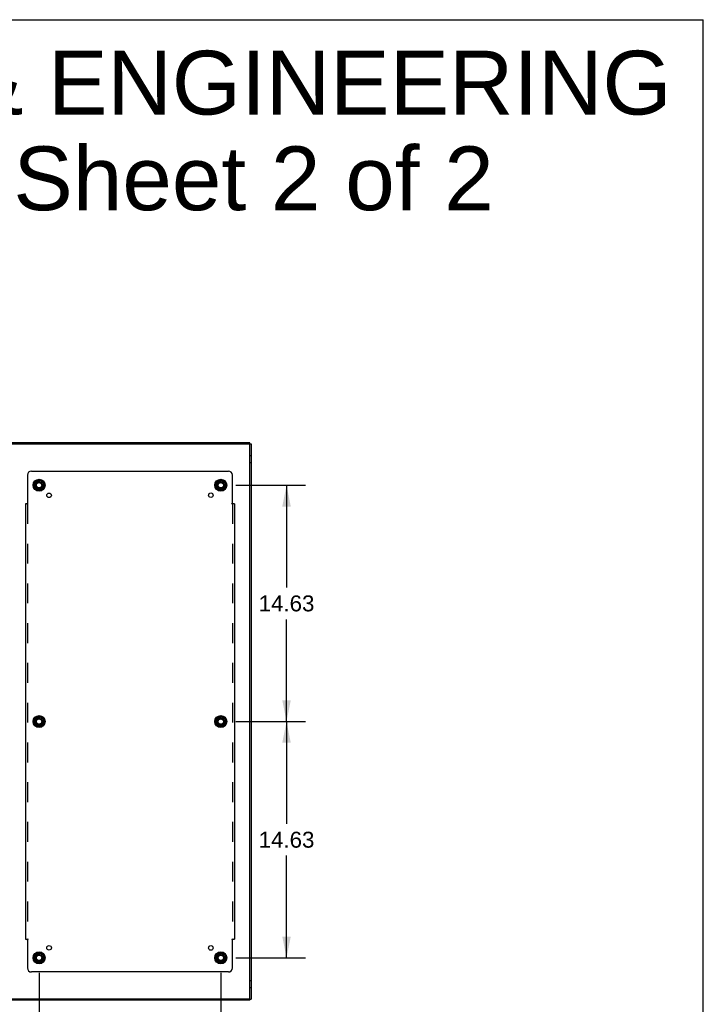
# Model space of a CAD drawing. Header units: inches. Extents: x 0 to 224, y 0 to 145.
# Tile 41 of 41: x 181 to 224, y 84 to 145. Entities that reach past the tile are written whole.
import ezdxf

# ---------------------------------------------------------------- set-up
doc = ezdxf.new("R2010")
doc.units = ezdxf.units.IN
doc.header["$LTSCALE"] = 12.302632
doc.header["$MEASUREMENT"] = 0
doc.linetypes.add('DOT', pattern=[0.2, 0.1, -0.1])
doc.linetypes.add('HIDDEN', pattern=[0.2, 0.1, -0.1])
doc.layers.get('0').update_dxf_attribs({"linetype": 'CONTINUOUS'})
for name, color, linetype in [('DEFAULT_2', 8, 'HIDDEN'), ('DIMENSIONS', 7, 'CONTINUOUS'), ('SUBPANELS', 7, 'CONTINUOUS')]:
    doc.layers.add(name, color=color, linetype=linetype)
doc.styles.get("Standard").update_dxf_attribs({"font": 'arial.ttf'})
doc.dimstyles.new('DIMSTYLE_1', dxfattribs={"dimtxt": 0.986842, "dimasz": 1.315789, "dimexe": 0.09, "dimexo": 0.07, "dimgap": 0.0375, "dimtad": 0, "dimtih": 1, "dimtoh": 1, "dimzin": 4, "dimdsep": 46, "dimtxsty": 'Standard', "dimblk": '_FILLED', "dimblk1": '_FILLED', "dimblk2": '_FILLED', "dimcen": 0.09, "dimadec": 3, "dimazin": 1, "dimtfac": 1, "dimtdec": 3, "dimtofl": 0, "dimtmove": 0, "dimatfit": 3, "dimldrblk": '_FILLED', "dimfxl": 0, "dimtolj": 1, "dimtzin": 4, "dimarcsym": 0})

# ---------------------------------------------------------------- blocks, each defined once
blk = doc.blocks.new('_FILLED')
at = {"color": 0, "linetype": 'ByBlock'}
blk.add_solid([(0, 0), (-1, 0.2), (-1, -0.2)], dxfattribs=at)
blk = doc.blocks.new('*D27')
at = {"layer": 'DIMENSIONS', "color": 2, "linetype": 'Continuous'}
for p, q in [((194.74, 115.924), (199.072, 115.924)), ((197.888, 115.924), (197.888, 109.598)), ((197.888, 101.299), (197.888, 107.625)), ((194.74, 101.299), (199.072, 101.299))]:
    blk.add_line(p, q, dxfattribs=at)
at = {"layer": 'DIMENSIONS', "color": 2, "linetype": 'Continuous', "xscale": 1.3157894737, "yscale": 1.3157894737, "zscale": 1.3157894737}
for p, rotation in [((197.888, 115.924), 90), ((197.888, 101.299), 270)]:
    blk.add_blockref('_FILLED', p, dxfattribs=dict(at, rotation=rotation))
at = {"layer": 'DIMENSIONS', "color": 2, "linetype": 'Continuous', "insert": (197.888, 109.105), "char_height": 0.9868, "width": 3.44844, "attachment_point": 2, "line_spacing_factor": 0.9}
blk.add_mtext('14.63', dxfattribs=at)
blk = doc.blocks.new('*D28')
at = {"layer": 'DIMENSIONS', "color": 2, "linetype": 'Continuous'}
for p, q in [((194.74, 101.299), (199.072, 101.299)), ((197.888, 101.299), (197.888, 94.973)), ((197.888, 86.674), (197.888, 93)), ((194.74, 86.674), (199.072, 86.674))]:
    blk.add_line(p, q, dxfattribs=at)
at = {"layer": 'DIMENSIONS', "color": 2, "linetype": 'Continuous', "xscale": 1.3157894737, "yscale": 1.3157894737, "zscale": 1.3157894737}
for p, rotation in [((197.888, 101.299), 90), ((197.888, 86.674), 270)]:
    blk.add_blockref('_FILLED', p, dxfattribs=dict(at, rotation=rotation))
at = {"layer": 'DIMENSIONS', "color": 2, "linetype": 'Continuous', "insert": (197.888, 94.48), "char_height": 0.9868, "width": 3.44844, "attachment_point": 2, "line_spacing_factor": 0.9}
blk.add_mtext('14.63', dxfattribs=at)
blk = doc.blocks.new('*D29')
at = {"layer": 'DIMENSIONS', "color": 2, "linetype": 'Continuous'}
for p, q in [((182.569, 85.753), (182.569, 80.912)), ((193.819, 85.753), (193.819, 80.912)), ((182.569, 82.096), (185.976, 82.096)), ((193.819, 82.096), (190.411, 82.096))]:
    blk.add_line(p, q, dxfattribs=at)
at = {"layer": 'DIMENSIONS', "color": 2, "linetype": 'Continuous', "xscale": 1.3157894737, "yscale": 1.3157894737, "zscale": 1.3157894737, "rotation": 180}
blk.add_blockref('_FILLED', (182.569, 82.096), dxfattribs=at)
at = {"layer": 'DIMENSIONS', "color": 2, "linetype": 'Continuous', "xscale": 1.3157894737, "yscale": 1.3157894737, "zscale": 1.3157894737}
blk.add_blockref('_FILLED', (193.819, 82.096), dxfattribs=at)
at = {"layer": 'DIMENSIONS', "color": 2, "linetype": 'Continuous', "insert": (188.194, 82.589), "char_height": 0.9868, "width": 3.44844, "attachment_point": 2, "line_spacing_factor": 0.9}
blk.add_mtext('11.25', dxfattribs=at)

msp = doc.modelspace()

# ---------------------------------------------------------------- linework, layer by layer
at = {"color": 7, "linetype": 'Continuous'}
for p, q in [((0, 144.737), (223.684, 144.737)), ((223.684, 0), (223.684, 144.737)), ((195.619, 118.549), (180.769, 118.549)), ((195.619, 118.474), (180.769, 118.474)), ((195.619, 84.049), (195.619, 118.549)), ((195.619, 118.486), (195.694, 118.486)), ((195.694, 118.486), (195.694, 84.112)), ((182.291, 116.078), (182.291, 115.769)), ((182.296, 116.087), (182.564, 116.241)), ((182.574, 116.241), (182.841, 116.087)), ((182.846, 116.078), (182.846, 115.769)), ((193.541, 116.078), (193.541, 115.769)), ((193.546, 116.087), (193.814, 116.241)), ((193.824, 116.241), (194.091, 116.087)), ((194.096, 116.078), (194.096, 115.769)), ((182.564, 115.606), (182.296, 115.761)), ((182.841, 115.761), (182.574, 115.606)), ((193.814, 115.606), (193.546, 115.761)), ((194.091, 115.761), (193.824, 115.606)), ((182.291, 101.453), (182.291, 101.144)), ((182.296, 101.462), (182.564, 101.616)), ((182.574, 101.616), (182.841, 101.462)), ((182.846, 101.453), (182.846, 101.144)), ((193.541, 101.453), (193.541, 101.144)), ((193.546, 101.462), (193.814, 101.616)), ((193.824, 101.616), (194.091, 101.462)), ((194.096, 101.453), (194.096, 101.144)), ((182.564, 100.981), (182.296, 101.136)), ((182.841, 101.136), (182.574, 100.981)), ((193.814, 100.981), (193.546, 101.136)), ((194.091, 101.136), (193.824, 100.981)), ((182.291, 86.828), (182.291, 86.519)), ((182.296, 86.837), (182.564, 86.991)), ((182.574, 86.991), (182.841, 86.837)), ((182.846, 86.828), (182.846, 86.519)), ((193.541, 86.828), (193.541, 86.519)), ((193.546, 86.837), (193.814, 86.991)), ((193.824, 86.991), (194.091, 86.837)), ((194.096, 86.828), (194.096, 86.519)), ((182.564, 86.356), (182.296, 86.511)), ((182.841, 86.511), (182.574, 86.356)), ((193.814, 86.356), (193.546, 86.511)), ((194.091, 86.511), (193.824, 86.356)), ((195.619, 84.124), (180.769, 84.124)), ((195.619, 84.112), (195.694, 84.112)), ((195.619, 84.049), (180.769, 84.049))]:
    msp.add_line(p, q, dxfattribs=at)
for centre, radius in [((182.569, 115.924), 0.372), ((182.569, 115.924), 0.356), ((182.569, 115.924), 0.204), ((182.569, 115.924), 0.188), ((193.819, 115.924), 0.372), ((193.819, 115.924), 0.356), ((193.819, 115.924), 0.204), ((193.819, 115.924), 0.188), ((182.569, 101.299), 0.372), ((182.569, 101.299), 0.356), ((182.569, 101.299), 0.204), ((182.569, 101.299), 0.188), ((193.819, 101.299), 0.372), ((193.819, 101.299), 0.356), ((193.819, 101.299), 0.204), ((193.819, 101.299), 0.188), ((182.569, 86.674), 0.372), ((182.569, 86.674), 0.356), ((182.569, 86.674), 0.204), ((182.569, 86.674), 0.188), ((193.819, 86.674), 0.372), ((193.819, 86.674), 0.356), ((193.819, 86.674), 0.204), ((193.819, 86.674), 0.188)]:
    msp.add_circle(centre, radius, dxfattribs=at)
for centre, start, end in [((182.301, 116.078), 120, 180), ((182.569, 116.233), 60, 120), ((182.836, 116.078), 0.01128, 60), ((193.551, 116.078), 120.01085, 179.98765), ((193.819, 116.233), 60, 120), ((194.086, 116.078), 0.01128, 60), ((182.301, 115.769), 180.01128, 239.98796), ((182.569, 115.615), 240.01171, 299.98732), ((182.836, 115.769), 300.01085, 360), ((193.551, 115.769), 180.01128, 239.98796), ((193.819, 115.615), 240.01171, 299.98732), ((194.086, 115.769), 300.01085, 360), ((182.301, 101.453), 120, 180), ((182.569, 101.608), 60, 120), ((182.836, 101.453), 0.01128, 60), ((193.551, 101.453), 120.01085, 179.98765), ((193.819, 101.608), 60, 120), ((194.086, 101.453), 0.01128, 60), ((182.301, 101.144), 180.01128, 239.98796), ((182.569, 100.99), 240.01171, 299.98732), ((182.836, 101.144), 300.01085, 360), ((193.551, 101.144), 180.01128, 239.98796), ((193.819, 100.99), 240.01171, 299.98732), ((194.086, 101.144), 300.01085, 360), ((182.301, 86.828), 120, 180), ((182.569, 86.983), 60, 120), ((182.836, 86.828), 0.01128, 59.98796), ((193.551, 86.828), 120.01085, 179.98765), ((193.819, 86.983), 60, 119.98732), ((194.086, 86.828), 0.01128, 59.98796), ((182.301, 86.519), 180.01128, 240), ((182.569, 86.365), 240, 300), ((182.836, 86.519), 300, 360), ((193.551, 86.519), 180.01128, 239.98796), ((193.819, 86.365), 240, 300), ((194.086, 86.519), 300, 360)]:
    msp.add_arc(centre, 0.01, start, end, dxfattribs=at)
at = {"layer": 'DEFAULT_2', "color": 8, "linetype": 'HIDDEN'}
for p, q in [((195.619, 117.768), (195.694, 117.768)), ((195.619, 117.33), (195.694, 117.33)), ((195.619, 85.268), (195.694, 85.268)), ((195.619, 84.83), (195.694, 84.83))]:
    msp.add_line(p, q, dxfattribs=at)
for centre, radius in [((182.569, 115.924), 0.312), ((182.569, 115.924), 0.183), ((182.569, 115.924), 0.165), ((193.819, 115.924), 0.312), ((193.819, 115.924), 0.183), ((193.819, 115.924), 0.165), ((182.569, 101.299), 0.312), ((182.569, 101.299), 0.183), ((182.569, 101.299), 0.165), ((193.819, 101.299), 0.312), ((193.819, 101.299), 0.183), ((193.819, 101.299), 0.165), ((182.569, 86.674), 0.312), ((182.569, 86.674), 0.183), ((182.569, 86.674), 0.165), ((193.819, 86.674), 0.312), ((193.819, 86.674), 0.183), ((193.819, 86.674), 0.165)]:
    msp.add_circle(centre, radius, dxfattribs=at)
at = {"layer": 'DEFAULT_2', "color": 8, "linetype": 'DOT'}
for centre in [(182.569, 115.924), (193.819, 115.924), (182.569, 101.299), (193.819, 101.299), (182.569, 86.674), (193.819, 86.674)]:
    msp.add_circle(centre, 0.17, dxfattribs=at)
at = {"layer": 'SUBPANELS', "color": 3, "linetype": 'Continuous'}
for p, q in [((181.85, 116.549), (181.85, 114.803)), ((182.1, 116.799), (194.288, 116.799)), ((194.538, 114.803), (194.538, 116.549)), ((181.811, 114.768), (181.725, 114.768)), ((181.725, 114.768), (181.725, 87.83)), ((194.662, 114.768), (194.576, 114.768)), ((194.662, 114.768), (194.662, 87.83)), ((181.725, 87.83), (181.811, 87.83)), ((181.85, 87.795), (181.85, 86.049)), ((194.538, 86.049), (194.538, 87.795)), ((194.576, 87.83), (194.662, 87.83)), ((194.288, 85.799), (182.1, 85.799))]:
    msp.add_line(p, q, dxfattribs=at)
at = {"layer": 'SUBPANELS', "color": 8, "linetype": 'HIDDEN'}
for p, q in [((181.811, 114.768), (181.89, 114.768)), ((181.85, 114.768), (181.85, 87.83)), ((194.497, 114.768), (194.576, 114.768)), ((194.537, 114.768), (194.537, 87.83)), ((181.811, 87.83), (181.89, 87.83)), ((194.497, 87.83), (194.576, 87.83))]:
    msp.add_line(p, q, dxfattribs=at)
at = {"layer": 'SUBPANELS', "color": 3, "linetype": 'Continuous'}
for points in [[(181.811, 114.768), (181.816, 114.772), (181.821, 114.775), (181.824, 114.778), (181.828, 114.782), (181.831, 114.784), (181.837, 114.791)], [(181.837, 114.791), (181.841, 114.795), (181.845, 114.799), (181.85, 114.803)], [(194.557, 114.784), (194.55, 114.791), (194.546, 114.795), (194.542, 114.799), (194.538, 114.803)], [(194.576, 114.768), (194.571, 114.772), (194.567, 114.775), (194.563, 114.778), (194.56, 114.782), (194.557, 114.784)], [(181.811, 87.83), (181.816, 87.826), (181.821, 87.823), (181.824, 87.819), (181.828, 87.816), (181.831, 87.813)], [(181.831, 87.813), (181.837, 87.807), (181.841, 87.803), (181.845, 87.799), (181.85, 87.795)], [(194.55, 87.807), (194.546, 87.803), (194.542, 87.799), (194.538, 87.795)], [(194.576, 87.83), (194.571, 87.826), (194.567, 87.823), (194.563, 87.819), (194.56, 87.816), (194.557, 87.813), (194.55, 87.807)]]:
    msp.add_lwpolyline(points, dxfattribs=at)
at = {"layer": 'SUBPANELS', "color": 8, "linetype": 'HIDDEN'}
for points in [[(181.89, 114.768), (181.888, 114.773), (181.885, 114.777), (181.882, 114.781), (181.878, 114.784), (181.874, 114.787), (181.87, 114.79), (181.865, 114.793), (181.86, 114.796), (181.855, 114.799), (181.85, 114.803)], [(194.497, 114.768), (194.499, 114.773), (194.502, 114.777), (194.505, 114.781), (194.509, 114.784), (194.513, 114.787), (194.518, 114.79), (194.523, 114.793), (194.528, 114.796), (194.533, 114.799), (194.538, 114.803)], [(181.89, 87.83), (181.888, 87.825), (181.885, 87.821), (181.882, 87.817), (181.878, 87.814), (181.874, 87.811), (181.87, 87.808), (181.865, 87.805), (181.86, 87.802), (181.855, 87.799), (181.85, 87.795)], [(194.497, 87.83), (194.499, 87.825), (194.502, 87.821), (194.505, 87.817), (194.509, 87.814), (194.513, 87.811), (194.518, 87.808), (194.523, 87.805), (194.528, 87.802), (194.533, 87.799), (194.538, 87.795)]]:
    msp.add_lwpolyline(points, dxfattribs=at)
for centre in [(182.569, 115.924), (193.819, 115.924), (182.569, 101.299), (193.819, 101.299), (182.569, 86.674), (193.819, 86.674)]:
    msp.add_circle(centre, 0.25, dxfattribs=at)
at = {"layer": 'SUBPANELS', "color": 3, "linetype": 'Continuous'}
for centre in [(183.191, 115.302), (193.2, 115.305), (183.191, 87.296), (193.203, 87.289)]:
    msp.add_circle(centre, 0.14, dxfattribs=at)
for centre, start, end in [((182.1, 116.549), 90, 180), ((194.288, 116.549), 0, 90), ((182.1, 86.049), 180, 270), ((194.288, 86.049), 270, 360)]:
    msp.add_arc(centre, 0.25, start, end, dxfattribs=at)

# ---------------------------------------------------------------- texts
at = {"layer": 'DIMENSIONS', "color": 2, "linetype": 'Continuous', "insert": (171.793, 142.815), "char_height": 3.94737, "width": 99.69673, "attachment_point": 2, "line_spacing_factor": 0.9}
msp.add_mtext('SAGINAW CONTROL & ENGINEERING\\PSCE-72XD3EW18  Sheet 2 of 2', dxfattribs=at)

# ---------------------------------------------------------------- dimensions: what is measured, and where the dimension line sits
at = {"layer": 'DIMENSIONS', "color": 2, "linetype": 'Continuous'}
for base, p1, p2, angle, picture, middle in [((197.888011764, 101.298931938), (194.669693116, 115.923931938), (194.669693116, 101.298931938), 270, '*D27', (197.929937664, 108.605932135)), ((197.888011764, 86.673931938), (194.669693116, 101.298931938), (194.669693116, 86.673931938), 270, '*D28', (197.929937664, 93.980924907)), ((182.569, 82.096), (193.819, 85.823), (182.569, 85.823), 180, '*D29', (188.239, 82.09))]:
    dim = msp.add_linear_dim(base=base, p1=p1, p2=p2, angle=angle, dimstyle='DIMSTYLE_1', dxfattribs=at)
    dim.commit()
    dim.dimension.update_dxf_attribs({"geometry": picture, "text_midpoint": middle, "dimtype": 160})

doc.saveas('drawing.dxf')
